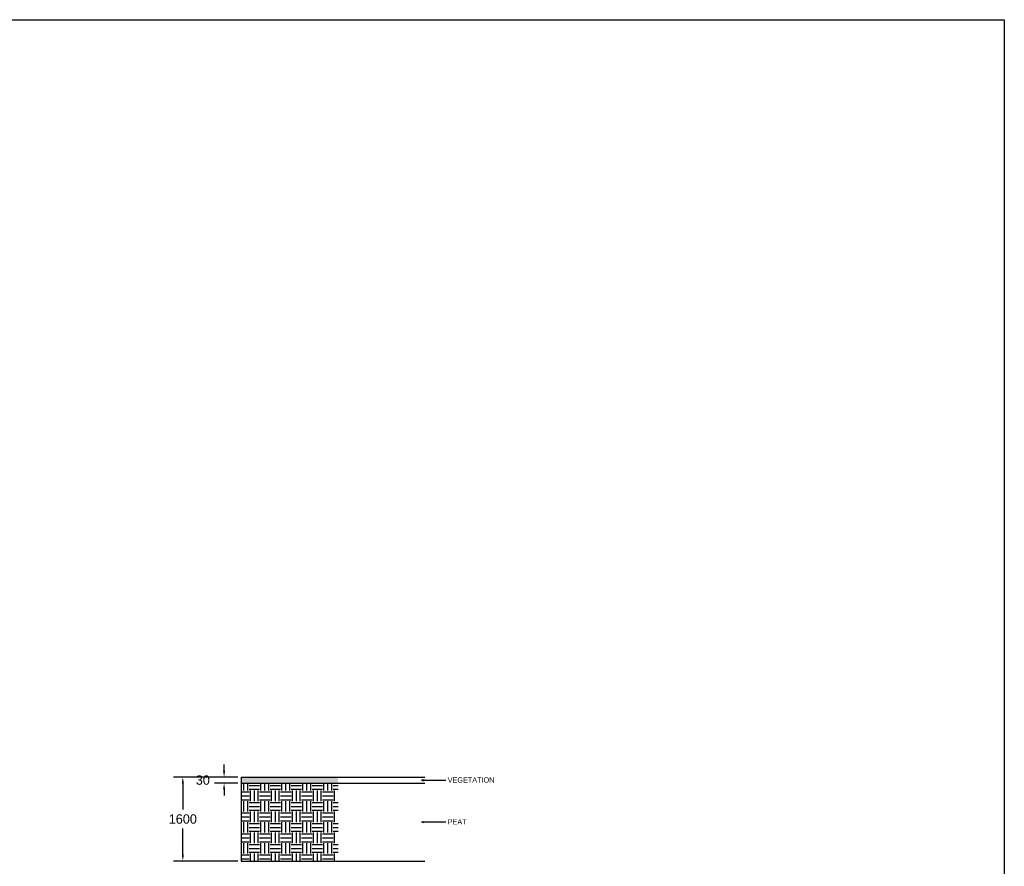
# Model space of a CAD drawing. Header units: feet. Extents: x 663456 to 663633, y 733153 to 733262.
# Tile 5 of 6: x 663615 to 663633, y 733168 to 733184. Entities that reach past the tile are written whole.
import ezdxf

# ---------------------------------------------------------------- set-up
doc = ezdxf.new("R2010")
doc.units = ezdxf.units.FT
doc.header["$MEASUREMENT"] = 0
doc.layers.get('0').update_dxf_attribs({"linetype": 'CONTINUOUS'})
doc.layers.get('Defpoints').update_dxf_attribs({"linetype": 'CONTINUOUS'})
doc.dimstyles.get("Standard").update_dxf_attribs({"dimtxt": 0.18, "dimasz": 0.18, "dimexe": 0.18, "dimexo": 0.0625, "dimgap": 0.09, "dimtad": 0, "dimtih": 1, "dimtoh": 1, "dimdec": 4, "dimzin": 0, "dimdsep": 46, "dimtxsty": 'Standard', "dimcen": 0.09, "dimadec": 0, "dimazin": 0, "dimtfac": 1, "dimtdec": 4, "dimtofl": 0, "dimtmove": 0, "dimatfit": 3, "dimfxl": 1, "dimtolj": 1, "dimtzin": 0, "dimarcsym": 0})

# ---------------------------------------------------------------- blocks, each defined once
blk = doc.blocks.new('*D19')
at = {"color": 0, "linetype": 'ByBlock', "lineweight": -2, "transparency": 16777216}
for p, q in [((663618.523, 733169.753), (663618.523, 733169.873)), ((663618.787, 733169.633), (663618.343, 733169.633)), ((663618.787, 733169.519), (663618.343, 733169.519)), ((663618.523, 733169.399), (663618.523, 733169.279))]:
    blk.add_line(p, q, dxfattribs=at)
at = {"color": 0, "linetype": 'ByBlock', "transparency": 16777216}
for points in [[(663618.503, 733169.753), (663618.543, 733169.753), (663618.523, 733169.633)], [(663618.503, 733169.399), (663618.543, 733169.399), (663618.523, 733169.519)]]:
    blk.add_solid(points, dxfattribs=at)
at = {"layer": 'Defpoints', "color": 0, "linetype": 'ByBlock', "transparency": 16777216}
for p in [(663618.85, 733169.633), (663618.523, 733169.519), (663618.85, 733169.519)]:
    blk.add_point(p, dxfattribs=at)
at = {"color": 0, "linetype": 'ByBlock', "transparency": 16777216, "insert": (663618.118, 733169.576), "char_height": 0.18, "attachment_point": 5}
blk.add_mtext('\\A1;30', dxfattribs=at)
blk = doc.blocks.new('*D20')
at = {"color": 0, "linetype": 'ByBlock', "lineweight": -2, "transparency": 16777216}
for p, q in [((663618.787, 733169.633), (663617.557, 733169.633)), ((663617.737, 733169.513), (663617.737, 733169.013)), ((663617.737, 733168.153), (663617.737, 733168.653)), ((663618.787, 733168.033), (663617.557, 733168.033))]:
    blk.add_line(p, q, dxfattribs=at)
at = {"color": 0, "linetype": 'ByBlock', "transparency": 16777216}
for points in [[(663617.717, 733169.513), (663617.757, 733169.513), (663617.737, 733169.633)], [(663617.717, 733168.153), (663617.757, 733168.153), (663617.737, 733168.033)]]:
    blk.add_solid(points, dxfattribs=at)
at = {"layer": 'Defpoints', "color": 0, "linetype": 'ByBlock', "transparency": 16777216}
for p in [(663618.85, 733169.633), (663617.737, 733168.033), (663618.85, 733168.033)]:
    blk.add_point(p, dxfattribs=at)
at = {"color": 0, "linetype": 'ByBlock', "transparency": 16777216, "insert": (663617.737, 733168.833), "char_height": 0.18, "attachment_point": 5}
blk.add_mtext('\\A1;1600', dxfattribs=at)

msp = doc.modelspace()

# ---------------------------------------------------------------- hatches: boundary and pattern name
at = {"linetype": 'ByBlock'}
h = msp.add_hatch(dxfattribs=at)
h.set_pattern_fill('DASH', color=256, scale=0.1)
h.paths.add_polyline_path([(663620.69485, 733169.63311), (663618.84984, 733169.63311), (663618.84984, 733169.51897), (663620.69485, 733169.51897)])
h = msp.add_hatch(dxfattribs=at)
h.set_pattern_fill('EARTH', color=256, scale=0.8)
h.paths.add_polyline_path([(663620.69485, 733169.51897), (663618.84984, 733169.51897), (663618.84984, 733168.03311), (663620.69485, 733168.03311)])
h = msp.add_hatch(color=256, dxfattribs=at)
h.dxf.hatch_style = 1
h.paths.add_polyline_path([(663622.32253, 733169.58679), (663622.28235, 733169.57576), (663622.32253, 733169.56474)])
h = msp.add_hatch(color=256, dxfattribs=at)
h.dxf.hatch_style = 1
h.paths.add_polyline_path([(663622.32253, 733168.78907), (663622.28235, 733168.77805), (663622.32253, 733168.76702)])

# ---------------------------------------------------------------- linework, layer by layer
msp.add_lwpolyline([(663595.86967, 733184.06806), (663633.38812, 733184.06806), (663633.38812, 733153.1419), (663595.86967, 733153.1419)], close=True, dxfattribs=at)
for points in [[(663618.84984, 733169.63311), (663622.34984, 733169.63311)], [(663618.84984, 733169.63311), (663618.84984, 733168.03311)], [(663618.84984, 733169.51897), (663622.34984, 733169.51897)], [(663622.28235, 733169.57576), (663622.32253, 733169.58679)], [(663622.28235, 733169.57576), (663622.32253, 733169.56474)], [(663622.32253, 733169.58679), (663622.32253, 733169.56474)], [(663622.32253, 733169.57576), (663622.74669, 733169.57576)], [(663622.28235, 733168.77805), (663622.32253, 733168.78907)], [(663622.28235, 733168.77805), (663622.32253, 733168.76702)], [(663622.32253, 733168.78907), (663622.32253, 733168.76702)], [(663622.32253, 733168.77805), (663622.74669, 733168.77805)], [(663618.84984, 733168.03311), (663622.34984, 733168.03311)]]:
    msp.add_lwpolyline(points, dxfattribs=at)

# ---------------------------------------------------------------- texts
at = {"linetype": 'ByBlock', "char_height": 0.1, "attachment_point": 1}
for s, insert in [('VEGETATION', (663622.78377, 733169.62802)), ('PEAT', (663622.78377, 733168.8303))]:
    msp.add_mtext_dynamic_manual_height_columns(s, width=0.5403425, gutter_width=20, heights=[0], dxfattribs=dict(at, insert=insert))

# ---------------------------------------------------------------- dimensions: what is measured, and where the dimension line sits
at = {"linetype": 'ByBlock'}
for base, p2, text, picture, middle in [((663618.52348, 733169.51897), (663618.84984, 733169.51897), '30', '*D19', (663618.11848, 733169.57604)), ((663617.73675, 733168.03311), (663618.84984, 733168.03311), '1600', '*D20', (663617.73675, 733168.83311))]:
    dim = msp.add_linear_dim(base=base, p1=(663618.84984, 733169.63311), p2=p2, angle=90, text=text, dimstyle='Standard', override={"dimasz": 0.12, "dimtmove": 2}, dxfattribs=at)
    dim.commit()
    dim.dimension.update_dxf_attribs({"geometry": picture, "text_midpoint": middle})

doc.saveas('drawing.dxf')
